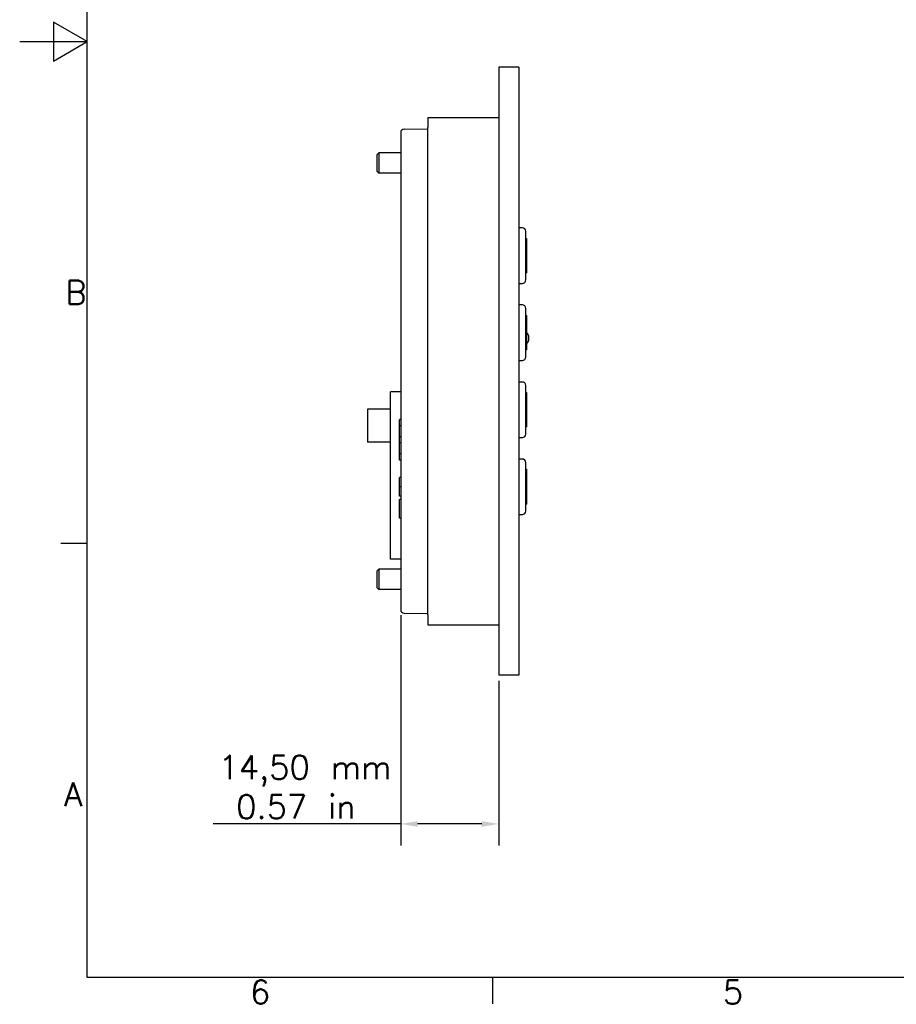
# Model space of a CAD drawing. Extents: x 0 to 420, y 0 to 297.
# Tile 1 of 27: x 0 to 130, y 6 to 152. Entities that reach past the tile are written whole.
import ezdxf

# ---------------------------------------------------------------- set-up
doc = ezdxf.new("R2010")
doc.units = 0
doc.layers.get('0').update_dxf_attribs({"linetype": 'CONTINUOUS'})
doc.layers.get('DEFPOINTS').update_dxf_attribs({"linetype": 'CONTINUOUS'})
for name, color, linetype in [('BEMAßUNG__ISO_', 7, 'CONTINUOUS'), ('RAHMEN__ISO_', 7, 'CONTINUOUS'), ('SICHTBAR__ISO_', 7, 'CONTINUOUS')]:
    doc.layers.add(name, color=color, linetype=linetype)
doc.styles.add('NOTIZTEXT__DIN_', font='txt.shx', dxfattribs={"bigfont": 'bigfont.shx'})
doc.dimstyles.get("Standard").update_dxf_attribs({"dimtxt": 0.18, "dimasz": 0.18, "dimexe": 0.18, "dimexo": 0.0625, "dimgap": 0.09, "dimtad": 0, "dimtih": 1, "dimtoh": 1, "dimzin": 0, "dimcen": 0.09, "dimazin": 3, "dimtfac": 1, "dimtofl": 0, "dimtmove": 0, "dimatfit": 3})

# ---------------------------------------------------------------- blocks, each defined once
blk = doc.blocks.new('*U27')
at = {"layer": 'RAHMEN__ISO_', "style": 'NOTIZTEXT__DIN_'}
blk.add_text('5', height=3.5, dxfattribs=at).set_placement((104.08, 6.1))
blk = doc.blocks.new('*U29')
at = {"layer": 'RAHMEN__ISO_', "style": 'NOTIZTEXT__DIN_'}
blk.add_text('6', height=3.5, dxfattribs=at).set_placement((34.08, 6.1))
blk = doc.blocks.new('*U30')
at = {"layer": 'RAHMEN__ISO_', "style": 'NOTIZTEXT__DIN_'}
blk.add_text('A', height=3.5, dxfattribs=at).set_placement((6.58, 35.38))
blk = doc.blocks.new('*U32')
at = {"layer": 'RAHMEN__ISO_', "style": 'NOTIZTEXT__DIN_'}
blk.add_text('B', height=3.5, dxfattribs=at).set_placement((6.75, 109.63))
blk = doc.blocks.new('RäNDER_VORGABERAHMEN')
at = {"layer": 'RAHMEN__ISO_'}
for p, q in [((10, 74.25), (6.1, 74.25)), ((70, 10), (70, 6.1))]:
    blk.add_line(p, q, dxfattribs=at)
at = {"layer": 'RAHMEN__ISO_', "flags": 128}
for points in [[(10, 10), (10, 287), (410, 287), (410, 10), (10, 10)], [(0, 148.5), (10, 148.5), (5, 151.39), (5, 145.61), (10, 148.5)]]:
    blk.add_lwpolyline(points, dxfattribs=at)
for name in ['*U32', '*U30', '*U29', '*U27']:
    blk.add_blockref(name, (0, 0))
blk = doc.blocks.new('*U50')
at = {"layer": 'BEMAßUNG__ISO_', "style": 'NOTIZTEXT__DIN_'}
for s, p in [('14,50 mm', (29.43, 39.36)), ('0.57 in', (32.05, 33.53))]:
    blk.add_text(s, height=3.5, dxfattribs=at).set_placement(p)
blk = doc.blocks.new('*D7')
at = {"layer": 'BEMAßUNG__ISO_'}
for p, q in [((56.39, 63.63), (56.39, 29.55)), ((70.89, 53.93), (70.89, 29.55)), ((56.39, 32.73), (28.63, 32.73)), ((68.39, 32.73), (58.89, 32.73))]:
    blk.add_line(p, q, dxfattribs=at)
for points in [[(58.89, 33.14), (58.89, 32.31), (56.39, 32.73)], [(68.39, 33.14), (68.39, 32.31), (70.89, 32.73)]]:
    blk.add_solid(points, dxfattribs=at)
at = {"layer": 'DEFPOINTS', "color": 0}
for p in [(56.39, 64.43), (70.89, 54.73), (56.39, 32.73)]:
    blk.add_point(p, dxfattribs=at)
blk.add_blockref('*U50', (0, 0))

msp = doc.modelspace()

# ---------------------------------------------------------------- linework, layer by layer
at = {"layer": 'SICHTBAR__ISO_'}
for p, q in [((73.893, 144.728), (70.893, 144.728)), ((70.893, 144.728), (70.893, 54.728)), ((73.893, 144.728), (73.893, 54.728)), ((60.393, 137.278), (60.393, 135.778)), ((60.393, 137.278), (70.893, 137.278)), ((56.884, 135.536), (60.393, 135.598)), ((60.393, 63.678), (60.393, 135.778)), ((56.393, 135.028), (56.393, 135.037)), ((56.393, 135.028), (56.393, 64.428)), ((52.893, 131.778), (53.143, 132.028)), ((52.893, 129.278), (52.893, 131.778)), ((53.143, 132.028), (53.143, 129.028)), ((56.393, 132.028), (53.143, 132.028)), ((52.893, 129.278), (53.143, 129.028)), ((56.393, 129.028), (53.143, 129.028)), ((74.393, 120.928), (73.893, 120.928)), ((74.893, 113.228), (74.893, 120.428)), ((74.893, 119.378), (74.993, 119.378)), ((74.893, 119.328), (74.993, 119.328)), ((74.893, 118.074), (74.993, 118.074)), ((74.993, 119.378), (74.993, 119.328)), ((74.993, 119.328), (74.993, 118.074)), ((74.993, 118.074), (74.993, 117.48)), ((74.893, 117.48), (74.993, 117.48)), ((74.993, 117.48), (74.993, 114.309)), ((74.893, 114.309), (74.993, 114.309)), ((74.893, 114.275), (74.993, 114.275)), ((74.993, 114.309), (74.993, 114.275)), ((73.893, 112.728), (74.393, 112.728)), ((74.393, 109.528), (73.893, 109.528)), ((74.893, 101.828), (74.893, 109.028)), ((74.893, 107.978), (74.993, 107.978)), ((74.893, 107.928), (74.993, 107.928)), ((74.993, 107.978), (74.993, 107.928)), ((74.993, 107.928), (74.993, 104.689)), ((75.293, 105.028), (75.293, 104.228)), ((74.893, 104.689), (74.993, 104.689)), ((74.893, 104.125), (74.993, 104.125)), ((74.993, 104.689), (74.993, 104.125)), ((74.993, 104.125), (74.993, 102.928)), ((74.893, 102.928), (74.993, 102.928)), ((74.893, 102.909), (74.993, 102.909)), ((74.893, 102.875), (74.993, 102.875)), ((74.993, 102.928), (74.993, 102.909)), ((74.993, 102.909), (74.993, 102.875)), ((73.893, 101.328), (74.393, 101.328)), ((74.393, 98.128), (73.893, 98.128)), ((74.893, 90.428), (74.893, 97.628)), ((54.893, 87.678), (54.893, 96.678)), ((56.393, 96.678), (54.893, 96.678)), ((74.893, 96.578), (74.993, 96.578)), ((74.893, 96.528), (74.993, 96.528)), ((74.993, 96.578), (74.993, 96.528)), ((74.993, 96.528), (74.993, 95.937)), ((74.893, 95.937), (74.993, 95.937)), ((74.993, 95.937), (74.993, 91.593)), ((51.493, 94.128), (51.493, 89.228)), ((54.893, 94.128), (51.493, 94.128)), ((56.193, 92.56), (56.193, 92.545)), ((56.393, 92.56), (56.193, 92.56)), ((56.393, 92.545), (56.193, 92.545)), ((56.193, 91.638), (56.193, 92.545)), ((56.393, 91.638), (56.193, 91.638)), ((56.193, 90.01), (56.193, 91.638)), ((74.893, 91.593), (74.993, 91.593)), ((74.893, 91.475), (74.993, 91.475)), ((74.993, 91.593), (74.993, 91.475)), ((54.893, 89.228), (51.493, 89.228)), ((56.393, 90.01), (56.193, 90.01)), ((56.193, 89.11), (56.193, 90.01)), ((56.393, 89.11), (56.193, 89.11)), ((56.193, 87.481), (56.193, 89.11)), ((73.893, 89.928), (74.393, 89.928)), ((54.893, 71.928), (54.893, 87.678)), ((56.393, 87.481), (56.193, 87.481)), ((56.193, 86.575), (56.193, 87.481)), ((56.393, 86.575), (56.193, 86.575)), ((56.193, 86.575), (56.193, 86.56)), ((56.393, 86.56), (56.193, 86.56)), ((74.393, 86.728), (73.893, 86.728)), ((74.893, 79.028), (74.893, 86.228)), ((74.893, 85.228), (74.993, 85.228)), ((74.893, 85.178), (74.993, 85.178)), ((74.993, 85.228), (74.993, 85.178)), ((74.993, 85.178), (74.993, 84.128)), ((56.393, 84.002), (56.193, 84.002)), ((56.193, 84.002), (56.193, 84.002)), ((56.393, 84.002), (56.193, 84.002)), ((56.193, 82.63), (56.193, 84.002)), ((74.893, 84.128), (74.993, 84.128)), ((74.893, 83.402), (74.993, 83.402)), ((74.993, 84.128), (74.993, 83.402)), ((74.993, 83.402), (74.993, 82.725)), ((56.393, 82.63), (56.193, 82.63)), ((56.193, 81.252), (56.193, 82.63)), ((74.893, 82.725), (74.993, 82.725)), ((74.893, 82.458), (74.993, 82.458)), ((74.993, 82.725), (74.993, 82.458)), ((74.993, 82.458), (74.993, 81.556)), ((56.393, 81.252), (56.193, 81.252)), ((56.393, 80.752), (56.193, 80.752)), ((56.193, 79.801), (56.193, 80.752)), ((74.893, 81.556), (74.993, 81.556)), ((74.893, 81.151), (74.993, 81.151)), ((74.993, 81.556), (74.993, 81.151)), ((74.993, 81.151), (74.993, 80.589)), ((74.993, 80.589), (74.993, 80.075)), ((56.193, 78.002), (56.193, 79.801)), ((74.893, 80.075), (74.993, 80.075)), ((74.893, 80.06), (74.993, 80.06)), ((74.993, 80.075), (74.993, 80.06)), ((56.393, 78.002), (56.193, 78.002)), ((73.893, 78.528), (74.393, 78.528)), ((56.393, 71.928), (54.893, 71.928)), ((52.893, 70.178), (53.143, 70.428)), ((52.893, 67.678), (52.893, 70.178)), ((53.143, 70.428), (53.143, 67.428)), ((56.393, 70.428), (53.143, 70.428)), ((52.893, 67.678), (53.143, 67.428)), ((56.393, 67.428), (53.143, 67.428)), ((56.393, 64.419), (56.393, 64.428)), ((56.884, 63.919), (60.393, 63.858)), ((60.393, 63.678), (60.393, 62.178)), ((60.393, 62.178), (70.893, 62.178)), ((73.893, 54.728), (70.893, 54.728))]:
    msp.add_line(p, q, dxfattribs=at)
for centre, radius, start, end in [((56.893, 135.037), 0.5, 91, 180), ((74.393, 120.428), 0.5, 0, 90), ((74.393, 113.228), 0.5, 270, 0), ((74.393, 109.028), 0.5, 0, 90), ((74.893, 105.028), 0.4, 0, 75.52249), ((74.893, 104.228), 0.4, 284.47751, 0), ((74.393, 101.828), 0.5, 270, 0), ((74.393, 97.628), 0.5, 0, 90), ((74.393, 90.428), 0.5, 270, 0), ((74.393, 86.228), 0.5, 0, 90), ((74.393, 79.028), 0.5, 270, 0), ((56.893, 64.419), 0.5, 180, 269)]:
    msp.add_arc(centre, radius, start, end, dxfattribs=at)

# ---------------------------------------------------------------- block references
msp.add_blockref('RäNDER_VORGABERAHMEN', (0, 0))

# ---------------------------------------------------------------- dimensions: what is measured, and where the dimension line sits
at = {"layer": 'BEMAßUNG__ISO_'}
dim = msp.add_linear_dim(base=(56.393, 32.728), p1=(70.893, 54.728), p2=(56.393, 64.428), angle=180, text='\\Ftxt|b0|i0;{\\H3.5000;<> mm\\P}\\Ftxt|b0|i0;{\\H3.5000;0.57 in}', dimstyle='Standard', override={"dimgap": 0.8, "dimdec": 2, "dimtol": 0, "dimlim": 0, "dimtp": 0, "dimtm": 0, "dimtdec": 2, "dimtofl": 0, "dimatfit": 2, "dimtvp": -0.25}, dxfattribs=at)
dim.commit()
dim.dimension.update_dxf_attribs({"geometry": '*D7', "text_midpoint": (41.094, 32.728), "dimtype": 128})

doc.saveas('drawing.dxf')
